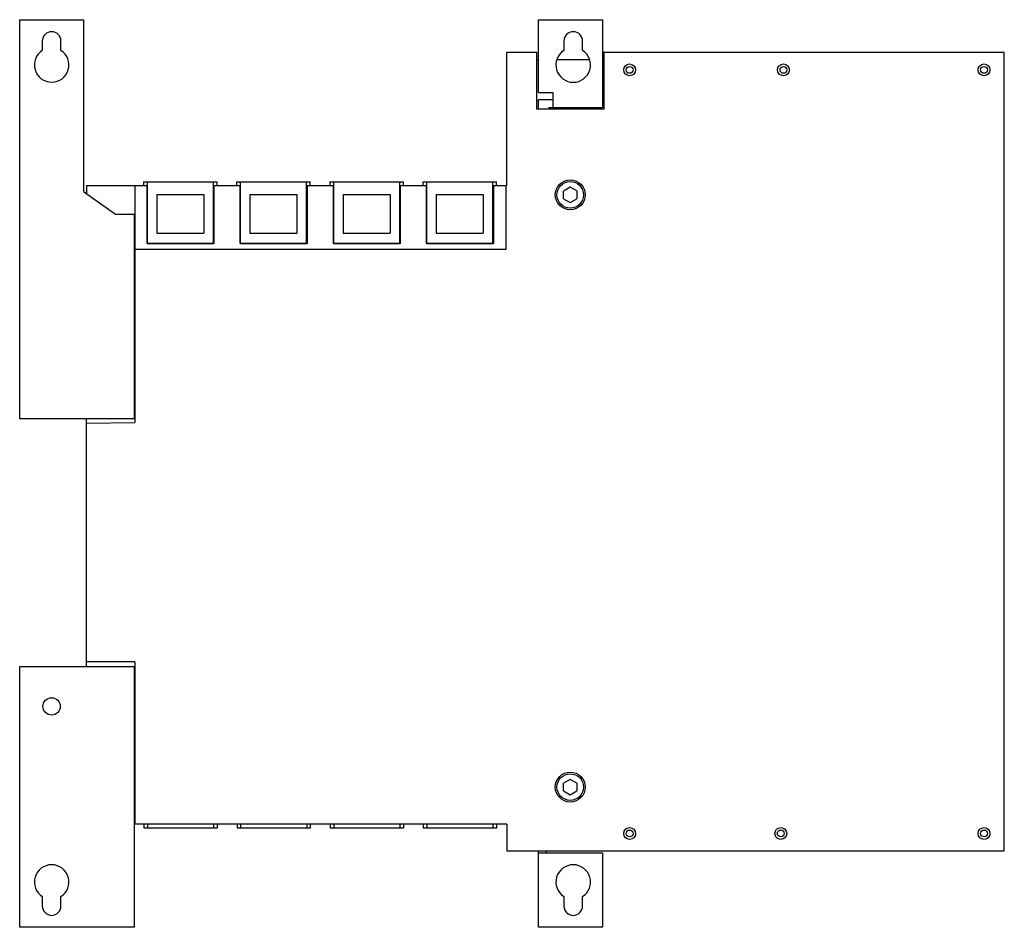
# Model space of a CAD drawing. Header units: millimetres. Extents: x 51 to 421, y 158 to 499.
import ezdxf

# ---------------------------------------------------------------- set-up
doc = ezdxf.new("R2010")
doc.units = ezdxf.units.MM
doc.header["$LTSCALE"] = 42.92995
doc.layers.add('00_COMPONENTS_2', color=7, linetype='CONTINUOUS')
doc.layers.add('00_COMPONENTS_4', color=7, linetype='CONTINUOUS')

msp = doc.modelspace()

# ---------------------------------------------------------------- linework, layer by layer
at = {"layer": '00_COMPONENTS_2', "color": 7, "linetype": 'Continuous'}
for p, q in [((97.59, 437.63), (97.59, 436.28)), ((97.59, 437.63), (125.24, 437.63)), ((98.93, 437.63), (98.93, 414.55)), ((123.89, 414.55), (123.89, 437.63)), ((125.24, 436.28), (125.24, 437.63)), ((132.59, 437.63), (132.59, 436.28)), ((132.59, 437.63), (160.24, 437.63)), ((133.93, 437.63), (133.93, 414.55)), ((158.89, 414.55), (158.89, 437.63)), ((160.24, 436.28), (160.24, 437.63)), ((167.59, 437.63), (167.59, 436.28)), ((167.59, 437.63), (195.24, 437.63)), ((168.93, 437.63), (168.93, 414.55)), ((193.89, 414.55), (193.89, 437.63)), ((195.24, 436.28), (195.24, 437.63)), ((202.59, 437.63), (202.59, 436.28)), ((202.59, 437.63), (230.24, 437.63)), ((203.93, 437.63), (203.93, 414.55)), ((228.89, 414.55), (228.89, 437.63)), ((230.24, 436.28), (230.24, 437.63)), ((102.56, 432.93), (102.56, 418.33)), ((102.56, 432.93), (120.26, 432.93)), ((120.26, 432.93), (120.26, 418.33)), ((137.56, 432.93), (137.56, 418.33)), ((137.56, 432.93), (155.26, 432.93)), ((155.26, 432.93), (155.26, 418.33)), ((172.56, 432.93), (172.56, 418.33)), ((172.56, 432.93), (190.26, 432.93)), ((190.26, 432.93), (190.26, 418.33)), ((207.56, 432.93), (207.56, 418.33)), ((207.56, 432.93), (225.26, 432.93)), ((225.26, 432.93), (225.26, 418.33)), ((102.56, 418.33), (120.26, 418.33)), ((137.56, 418.33), (155.26, 418.33)), ((172.56, 418.33), (190.26, 418.33)), ((207.56, 418.33), (225.26, 418.33)), ((98.93, 414.55), (123.89, 414.55)), ((133.93, 414.55), (158.89, 414.55)), ((168.93, 414.55), (193.89, 414.55)), ((203.93, 414.55), (228.89, 414.55)), ((97.73, 196.28), (97.73, 194.93)), ((99.08, 196.28), (99.08, 194.93)), ((124.04, 194.93), (124.04, 196.28)), ((125.38, 194.93), (125.38, 196.28)), ((132.73, 196.28), (132.73, 194.93)), ((134.08, 196.28), (134.08, 194.93)), ((159.04, 194.93), (159.04, 196.28)), ((160.38, 194.93), (160.38, 196.28)), ((167.73, 196.28), (167.73, 194.93)), ((169.08, 196.28), (169.08, 194.93)), ((194.04, 194.93), (194.04, 196.28)), ((195.38, 194.93), (195.38, 196.28)), ((202.73, 196.28), (202.73, 194.93)), ((204.08, 196.28), (204.08, 194.93)), ((229.04, 194.93), (229.04, 196.28)), ((230.38, 194.93), (230.38, 196.28)), ((97.73, 194.93), (125.38, 194.93)), ((132.73, 194.93), (160.38, 194.93)), ((167.73, 194.93), (195.38, 194.93)), ((202.73, 194.93), (230.38, 194.93))]:
    msp.add_line(p, q, dxfattribs=at)
at = {"layer": '00_COMPONENTS_4', "color": 7, "linetype": 'Continuous'}
for p, q in [((51.06, 348.58), (51.06, 498.58)), ((51.06, 498.58), (75.06, 498.58)), ((75.06, 498.58), (75.06, 433.98)), ((246.06, 471.08), (246.06, 498.58)), ((246.06, 498.58), (270.06, 498.58)), ((270.06, 498.58), (270.06, 465.58)), ((59.56, 490.58), (59.56, 487.06)), ((66.56, 487.06), (66.56, 490.58)), ((255.56, 490.58), (255.56, 487.06)), ((262.56, 487.06), (262.56, 490.58)), ((234.06, 436.28), (234.06, 486.28)), ((245.39, 486.28), (234.06, 486.28)), ((245.39, 483.68), (245.39, 486.28)), ((270.33, 483.68), (270.33, 486.28)), ((421.06, 486.28), (270.33, 486.28)), ((270.68, 464.98), (270.68, 486.28)), ((421.06, 186.28), (421.06, 486.28)), ((245.39, 483.68), (246.06, 483.68)), ((245.45, 464.98), (245.45, 483.68)), ((252.96, 483.68), (265.15, 483.68)), ((270.06, 483.68), (270.33, 483.68)), ((251.56, 471.08), (246.06, 471.08)), ((251.56, 465.58), (251.56, 471.08)), ((246.06, 464.98), (246.06, 468.58)), ((246.06, 468.58), (251.56, 468.58)), ((270.68, 464.98), (245.45, 464.98)), ((249.94, 465.58), (249.94, 464.98)), ((249.94, 465.58), (270.06, 465.58)), ((75.06, 433.98), (87.06, 425.58)), ((76.16, 436.28), (76.16, 433.21)), ((76.16, 436.28), (98.93, 436.28)), ((94.36, 436.28), (94.36, 347.28)), ((98.93, 414.55), (98.93, 436.28)), ((123.89, 436.28), (133.93, 436.28)), ((124.18, 414.55), (124.18, 436.28)), ((133.93, 414.55), (133.93, 436.28)), ((158.89, 436.28), (168.93, 436.28)), ((159.18, 414.55), (159.18, 436.28)), ((168.93, 414.55), (168.93, 436.28)), ((193.89, 436.28), (203.93, 436.28)), ((194.18, 414.55), (194.18, 436.28)), ((203.93, 414.55), (203.93, 436.28)), ((228.89, 436.28), (234.06, 436.28)), ((229.18, 414.55), (229.18, 436.28)), ((233.76, 436.28), (233.76, 412.25)), ((257.96, 435.67), (255.46, 434.22)), ((255.46, 431.33), (255.46, 434.22)), ((260.46, 434.23), (257.96, 435.67)), ((260.46, 434.23), (260.46, 431.34)), ((255.46, 431.33), (257.95, 429.89)), ((257.95, 429.89), (260.46, 431.34)), ((87.06, 425.58), (94.06, 425.58)), ((94.06, 425.58), (94.06, 348.58)), ((124.18, 414.55), (98.93, 414.55)), ((159.18, 414.55), (133.93, 414.55)), ((194.18, 414.55), (168.93, 414.55)), ((229.18, 414.55), (203.93, 414.55)), ((233.76, 412.25), (94.36, 412.25)), ((94.06, 348.58), (51.06, 348.58)), ((76.16, 255.58), (76.16, 348.58)), ((76.16, 346.96), (94.36, 347.28)), ((51.06, 157.58), (51.06, 255.58)), ((51.06, 255.58), (94.06, 255.58)), ((94.36, 257.34), (76.16, 257.34)), ((94.06, 255.58), (94.06, 157.58)), ((94.36, 257.34), (94.36, 196.28)), ((257.96, 213.17), (255.46, 211.72)), ((255.46, 208.83), (255.46, 211.72)), ((260.46, 211.73), (257.96, 213.17)), ((260.46, 211.73), (260.46, 208.84)), ((255.46, 208.83), (257.95, 207.39)), ((257.95, 207.39), (260.46, 208.84)), ((234.06, 196.28), (94.06, 196.28)), ((234.06, 196.28), (234.06, 186.28)), ((234.06, 186.28), (421.06, 186.28)), ((246.06, 157.58), (246.06, 186.28)), ((246.06, 185.58), (270.06, 185.58)), ((249.06, 185.58), (249.06, 186.28)), ((270.06, 185.58), (270.06, 157.58)), ((59.56, 169.1), (59.56, 165.58)), ((66.56, 165.58), (66.56, 169.1)), ((255.56, 169.1), (255.56, 165.58)), ((262.56, 165.58), (262.56, 169.1)), ((94.06, 157.58), (51.06, 157.58)), ((270.06, 157.58), (246.06, 157.58))]:
    msp.add_line(p, q, dxfattribs=at)
for centre, radius in [((280.26, 479.73), 2.22), ((280.26, 479.73), 1.29), ((338.06, 479.73), 2.22), ((338.06, 479.73), 1.29), ((413.46, 479.73), 2.22), ((413.46, 479.73), 1.29), ((257.96, 432.78), 5.62), ((257.96, 432.78), 5), ((63.06, 240.58), 3.25), ((257.96, 210.28), 5.62), ((257.96, 210.28), 5), ((280.26, 192.83), 2.22), ((280.26, 192.83), 1.29), ((337.06, 192.83), 2.22), ((337.06, 192.83), 1.29), ((413.46, 192.83), 2.22), ((413.46, 192.83), 1.29)]:
    msp.add_circle(centre, radius, dxfattribs=at)
for centre, radius, start, end in [((63.06, 490.58), 3.5, 0, 180), ((259.06, 490.58), 3.5, 0, 180), ((63.06, 481.59), 6.5, 122.579, 57.421), ((259.06, 481.58), 6.5, 122.579, 57.421), ((63.06, 174.58), 6.5, 302.579, 237.421), ((259.06, 174.58), 6.5, 302.579, 237.421), ((63.06, 165.58), 3.5, 180, 360), ((259.06, 165.58), 3.5, 180, 360)]:
    msp.add_arc(centre, radius, start, end, dxfattribs=at)

doc.saveas('drawing.dxf')
